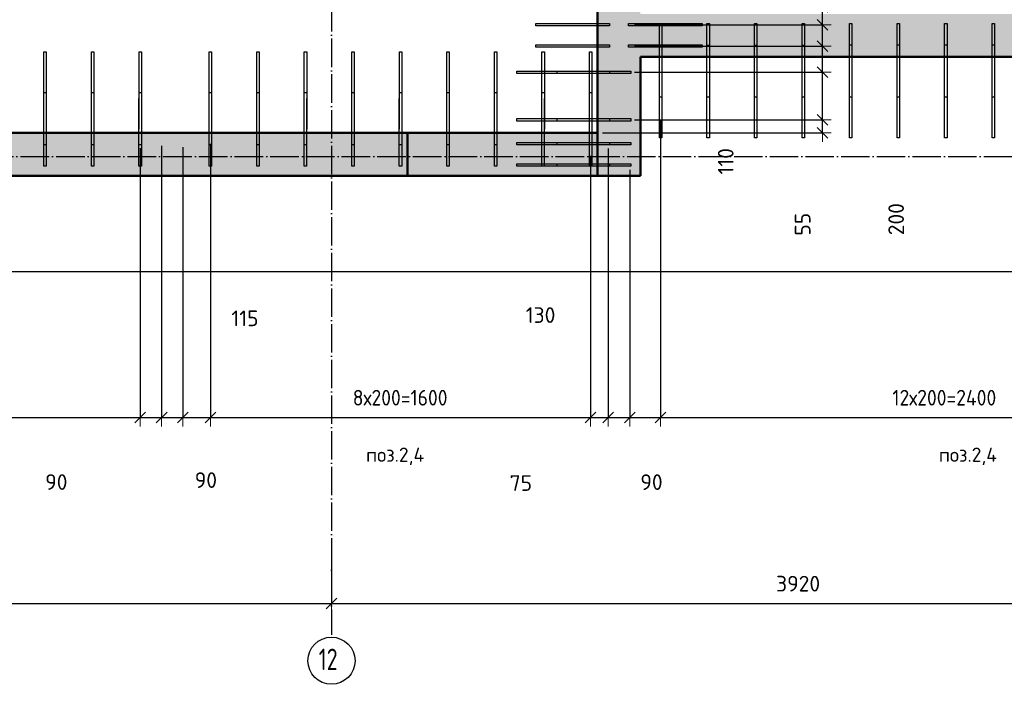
# Model space of a CAD drawing. Header units: millimetres. Extents: x 10987 to 63485, y -5166 to 39219.
# Tile 27 of 43: x 34508 to 38651, y 6180 to 8976. Entities that reach past the tile are written whole.
import ezdxf

# ---------------------------------------------------------------- set-up
doc = ezdxf.new("R2010")
doc.units = ezdxf.units.MM
doc.header["$PDMODE"] = 65
for name, pattern in [('______11', [150, 120, -15, 0, -15]), ('______5', [330, 240, -30, 30, -30]), ('________', [0])]:
    doc.linetypes.add(name, pattern=pattern)
for name, color, linetype, lineweight in [('Standard', 7, 'Continuous', 25), ('Арм.стержн. вертикальными 1', 22, 'Continuous', 35), ('Размерная линия_ общее', 7, 'Continuous', 13)]:
    doc.layers.add(name, color=color, linetype=linetype, lineweight=lineweight)
doc.layers.add('Осевая линия_ общее', color=7, linetype='______5', lineweight=13, true_color=0xa0a0a0)
doc.styles.add('ISOCPEUR', font='ISOCPEUR')
doc.dimstyles.new('DIMSTYLE_12', dxfattribs={"dimtxt": 66, "dimasz": 75, "dimexe": 0, "dimexo": 0, "dimgap": 33, "dimtad": 0, "dimdec": 0, "dimrnd": 5, "dimzin": 12, "dimdsep": 46, "dimtxsty": 'ISOCPEUR', "dimblk1": 'ALL_ML_STRICH', "dimblk2": 'ALL_ML_STRICH', "dimsah": 1, "dimcen": 0, "dimclrd": 7, "dimclre": 256, "dimclrt": 7, "dimadec": 0, "dimazin": 0, "dimtfac": 1, "dimtdec": 0, "dimtix": 1, "dimtmove": 2, "dimatfit": 3, "dimfxl": 0, "dimtzin": 0, "dimlwd": 0, "dimlwe": -3, "dimarcsym": 0})
doc.dimstyles.new('DIMSTYLE_3', dxfattribs={"dimtxt": 66, "dimasz": 75, "dimexe": 0, "dimexo": 0, "dimgap": 33, "dimtad": 2, "dimdec": 0, "dimrnd": 5, "dimzin": 12, "dimdsep": 46, "dimtxsty": 'ISOCPEUR', "dimblk1": 'ALL_ML_STRICH', "dimblk2": 'ALL_ML_STRICH', "dimsah": 1, "dimcen": 0, "dimclrd": 7, "dimclre": 256, "dimclrt": 7, "dimadec": 0, "dimazin": 0, "dimtfac": 1, "dimtdec": 0, "dimtix": 1, "dimtmove": 2, "dimatfit": 3, "dimfxl": 0, "dimtvp": 1.2, "dimtzin": 0, "dimlwd": 0, "dimlwe": -3, "dimarcsym": 0})
doc.dimstyles.new('DIMSTYLE_6', dxfattribs={"dimtxt": 66, "dimasz": 75, "dimexe": 0, "dimexo": 0, "dimgap": 33, "dimtad": 2, "dimdec": 0, "dimrnd": 5, "dimzin": 12, "dimdsep": 46, "dimtxsty": 'ISOCPEUR', "dimblk1": 'ALL_ML_STRICH', "dimblk2": 'ALL_ML_STRICH', "dimsah": 1, "dimcen": 0, "dimclrd": 7, "dimclre": 256, "dimclrt": 7, "dimadec": 0, "dimazin": 0, "dimtfac": 1, "dimtdec": 0, "dimtix": 1, "dimtmove": 2, "dimatfit": 3, "dimfxl": 0, "dimtzin": 0, "dimlwd": 0, "dimlwe": -3, "dimarcsym": 0})
doc.dimstyles.new('DIMSTYLE_7', dxfattribs={"dimtxt": 66, "dimasz": 75, "dimexe": 0, "dimexo": 0, "dimgap": 33, "dimtad": 0, "dimdec": 0, "dimrnd": 5, "dimzin": 12, "dimdsep": 46, "dimtxsty": 'ISOCPEUR', "dimblk1": 'ALL_ML_STRICH', "dimblk2": 'ALL_ML_STRICH', "dimsah": 1, "dimcen": 0, "dimclrd": 7, "dimclre": 256, "dimclrt": 7, "dimadec": 0, "dimazin": 0, "dimtfac": 1, "dimtdec": 0, "dimtix": 1, "dimtmove": 2, "dimatfit": 3, "dimfxl": 0, "dimtvp": 1.2, "dimtzin": 0, "dimlwd": 0, "dimlwe": -3, "dimarcsym": 0})

# ---------------------------------------------------------------- blocks, each defined once
blk = doc.blocks.new('ALL_ML_STRICH')
at = {"color": 0, "linetype": 'ByBlock', "lineweight": -2}
for p, q in [((-1, 0), (0.5, 0)), ((-0.3, -0.3), (0.3, 0.3)), ((0, -0.5), (0, 0.5))]:
    blk.add_line(p, q, dxfattribs=at)
blk = doc.blocks.new('*D180')
at = {"layer": 'DEFPOINTS', "color": 7, "linetype": 'Continuous', "lineweight": 13, "transparency": 33554687}
for p in [(35820, 6703.5), (31900, 6520.4), (31900, 6328.5)]:
    blk.add_point(p, dxfattribs=at)
at = {"layer": 'Размерная линия_ общее', "color": 253, "linetype": 'Continuous', "lineweight": -2, "true_color": 0xa0a0a0, "transparency": 33554687}
for p, q in [((35820, 6683.5), (35820, 6520.4)), ((31900, 6348.5), (31900, 6520.4))]:
    blk.add_line(p, q, dxfattribs=at)
at = {"layer": 'Размерная линия_ общее', "color": 7, "linetype": 'Continuous', "lineweight": -2, "transparency": 33554687}
blk.add_line((31900, 6520.4), (35820, 6520.4), dxfattribs=at)
at = {"layer": 'Размерная линия_ общее', "color": 7, "linetype": 'Continuous', "lineweight": 13, "transparency": 33554687, "xscale": 75, "yscale": 75, "zscale": 75, "rotation": 180}
blk.add_blockref('ALL_ML_STRICH', (31900, 6520.4), dxfattribs=at)
at = {"layer": 'Размерная линия_ общее', "color": 7, "linetype": 'Continuous', "lineweight": 13, "transparency": 33554687, "xscale": 75, "yscale": 75, "zscale": 75}
blk.add_blockref('ALL_ML_STRICH', (35820, 6520.4), dxfattribs=at)
at = {"layer": 'Размерная линия_ общее', "color": 7, "linetype": 'Continuous', "lineweight": 13, "transparency": 33554687, "insert": (33863.3, 6603.4), "char_height": 66, "width": 264, "attachment_point": 5, "style": 'ISOCPEUR'}
blk.add_mtext('\\A1;{3920}', dxfattribs=at)
blk = doc.blocks.new('*D181')
at = {"layer": 'DEFPOINTS', "color": 7, "linetype": 'Continuous', "lineweight": 13, "transparency": 33554687}
for p in [(39740, 6778.4), (35820, 6703.5), (35820, 6520.4)]:
    blk.add_point(p, dxfattribs=at)
at = {"layer": 'Размерная линия_ общее', "color": 253, "linetype": 'Continuous', "lineweight": -2, "true_color": 0xa0a0a0, "transparency": 33554687}
for p, q in [((39740, 6758.4), (39740, 6520.4)), ((35820, 6683.5), (35820, 6520.4))]:
    blk.add_line(p, q, dxfattribs=at)
at = {"layer": 'Размерная линия_ общее', "color": 7, "linetype": 'Continuous', "lineweight": -2, "transparency": 33554687}
blk.add_line((35820, 6520.4), (39740, 6520.4), dxfattribs=at)
at = {"layer": 'Размерная линия_ общее', "color": 7, "linetype": 'Continuous', "lineweight": 13, "transparency": 33554687, "xscale": 75, "yscale": 75, "zscale": 75, "rotation": 180}
blk.add_blockref('ALL_ML_STRICH', (35820, 6520.4), dxfattribs=at)
at = {"layer": 'Размерная линия_ общее', "color": 7, "linetype": 'Continuous', "lineweight": 13, "transparency": 33554687, "xscale": 75, "yscale": 75, "zscale": 75}
blk.add_blockref('ALL_ML_STRICH', (39740, 6520.4), dxfattribs=at)
at = {"layer": 'Размерная линия_ общее', "color": 7, "linetype": 'Continuous', "lineweight": 13, "transparency": 33554687, "insert": (37783.3, 6603.4), "char_height": 66, "width": 264, "attachment_point": 5, "style": 'ISOCPEUR'}
blk.add_mtext('\\A1;{3920}', dxfattribs=at)
blk = doc.blocks.new('*D198')
at = {"layer": 'DEFPOINTS', "color": 7, "linetype": 'Continuous', "lineweight": 13, "transparency": 33554687}
for p in [(37075, 8555), (36940, 8500), (37885.5, 8500)]:
    blk.add_point(p, dxfattribs=at)
at = {"layer": 'Размерная линия_ общее', "color": 253, "linetype": 'Continuous', "lineweight": -2, "true_color": 0xa0a0a0, "transparency": 33554687}
for p, q in [((37095, 8555), (37885.5, 8555)), ((36960, 8500), (37885.5, 8500))]:
    blk.add_line(p, q, dxfattribs=at)
at = {"layer": 'Размерная линия_ общее', "color": 7, "linetype": 'Continuous', "lineweight": -2, "transparency": 33554687}
blk.add_line((37885.5, 8500), (37885.5, 8555), dxfattribs=at)
at = {"layer": 'Размерная линия_ общее', "color": 7, "linetype": 'Continuous', "lineweight": 13, "transparency": 33554687, "xscale": 75, "yscale": 75, "zscale": 75}
for p, rotation in [((37885.5, 8555), 90), ((37885.5, 8500), 270)]:
    blk.add_blockref('ALL_ML_STRICH', p, dxfattribs=dict(at, rotation=rotation))
at = {"layer": 'Размерная линия_ общее', "color": 7, "linetype": 'Continuous', "lineweight": 13, "transparency": 33554687, "insert": (37802.6, 8115.7), "char_height": 66, "width": 132, "attachment_point": 5, "rotation": 90, "style": 'ISOCPEUR'}
blk.add_mtext('\\A1;{55}', dxfattribs=at)
blk = doc.blocks.new('*D199')
at = {"layer": 'DEFPOINTS', "color": 7, "linetype": 'Continuous', "lineweight": 13, "transparency": 33554687}
for p in [(37075, 8755), (37075, 8555), (37885.5, 8555)]:
    blk.add_point(p, dxfattribs=at)
at = {"layer": 'Размерная линия_ общее', "color": 253, "linetype": 'Continuous', "lineweight": -2, "true_color": 0xa0a0a0, "transparency": 33554687}
for p, q in [((37095, 8755), (37885.5, 8755)), ((37095, 8555), (37885.5, 8555))]:
    blk.add_line(p, q, dxfattribs=at)
at = {"layer": 'Размерная линия_ общее', "color": 7, "linetype": 'Continuous', "lineweight": -2, "transparency": 33554687}
blk.add_line((37885.5, 8555), (37885.5, 8755), dxfattribs=at)
at = {"layer": 'Размерная линия_ общее', "color": 7, "linetype": 'Continuous', "lineweight": 13, "transparency": 33554687, "xscale": 75, "yscale": 75, "zscale": 75}
for p, rotation in [((37885.5, 8755), 90), ((37885.5, 8555), 270)]:
    blk.add_blockref('ALL_ML_STRICH', p, dxfattribs=dict(at, rotation=rotation))
at = {"layer": 'Размерная линия_ общее', "color": 7, "linetype": 'Continuous', "lineweight": 13, "transparency": 33554687, "insert": (38196, 8137), "char_height": 66, "width": 198, "attachment_point": 5, "rotation": 90, "style": 'ISOCPEUR'}
blk.add_mtext('\\A1;{200}', dxfattribs=at)
blk = doc.blocks.new('*D200')
at = {"layer": 'DEFPOINTS', "color": 7, "linetype": 'Continuous', "lineweight": 13, "transparency": 33554687}
for p in [(37075.5, 8865.5), (37075, 8755), (37885.5, 8755)]:
    blk.add_point(p, dxfattribs=at)
at = {"layer": 'Размерная линия_ общее', "color": 253, "linetype": 'Continuous', "lineweight": -2, "true_color": 0xa0a0a0, "transparency": 33554687}
for p, q in [((37095.5, 8865.5), (37885.5, 8865.5)), ((37095, 8755), (37885.5, 8755))]:
    blk.add_line(p, q, dxfattribs=at)
at = {"layer": 'Размерная линия_ общее', "color": 7, "linetype": 'Continuous', "lineweight": -2, "transparency": 33554687}
blk.add_line((37885.5, 8755), (37885.5, 8865.5), dxfattribs=at)
at = {"layer": 'Размерная линия_ общее', "color": 7, "linetype": 'Continuous', "lineweight": 13, "transparency": 33554687, "xscale": 75, "yscale": 75, "zscale": 75}
for p, rotation in [((37885.5, 8865.5), 90), ((37885.5, 8755), 270)]:
    blk.add_blockref('ALL_ML_STRICH', p, dxfattribs=dict(at, rotation=rotation))
at = {"layer": 'Размерная линия_ общее', "color": 7, "linetype": 'Continuous', "lineweight": 13, "transparency": 33554687, "insert": (37478.8, 8380.6), "char_height": 66, "width": 198, "attachment_point": 5, "rotation": 90, "style": 'ISOCPEUR'}
blk.add_mtext('\\A1;{110}', dxfattribs=at)
blk = doc.blocks.new('*D201')
at = {"layer": 'DEFPOINTS', "color": 7, "linetype": 'Continuous', "lineweight": 13, "transparency": 33554687}
for p in [(37075.5, 8955), (37075.5, 8865.5), (37885.5, 8865.5)]:
    blk.add_point(p, dxfattribs=at)
at = {"layer": 'Размерная линия_ общее', "color": 253, "linetype": 'Continuous', "lineweight": -2, "true_color": 0xa0a0a0, "transparency": 33554687}
for p, q in [((37095.5, 8955), (37885.5, 8955)), ((37095.5, 8865.5), (37885.5, 8865.5))]:
    blk.add_line(p, q, dxfattribs=at)
at = {"layer": 'Размерная линия_ общее', "color": 7, "linetype": 'Continuous', "lineweight": -2, "transparency": 33554687}
blk.add_line((37885.5, 8865.5), (37885.5, 8955), dxfattribs=at)
at = {"layer": 'Размерная линия_ общее', "color": 7, "linetype": 'Continuous', "lineweight": 13, "transparency": 33554687, "xscale": 75, "yscale": 75, "zscale": 75}
for p, rotation in [((37885.5, 8955), 90), ((37885.5, 8865.5), 270)]:
    blk.add_blockref('ALL_ML_STRICH', p, dxfattribs=dict(at, rotation=rotation))
at = {"layer": 'Размерная линия_ общее', "color": 7, "linetype": 'Continuous', "lineweight": 13, "transparency": 33554687, "insert": (38395.2, 9144.7), "char_height": 66, "width": 132, "attachment_point": 5, "rotation": 90, "style": 'ISOCPEUR'}
blk.add_mtext('\\A1;{90}', dxfattribs=at)
blk = doc.blocks.new('*D202')
at = {"layer": 'DEFPOINTS', "color": 7, "linetype": 'Continuous', "lineweight": 13, "transparency": 33554687}
for p in [(37075, 9030), (37075.5, 8955), (37885.5, 8955)]:
    blk.add_point(p, dxfattribs=at)
at = {"layer": 'Размерная линия_ общее', "color": 253, "linetype": 'Continuous', "lineweight": -2, "true_color": 0xa0a0a0, "transparency": 33554687}
for p, q in [((37095, 9030), (37885.5, 9030)), ((37095.5, 8955), (37885.5, 8955))]:
    blk.add_line(p, q, dxfattribs=at)
at = {"layer": 'Размерная линия_ общее', "color": 7, "linetype": 'Continuous', "lineweight": -2, "transparency": 33554687}
blk.add_line((37885.5, 8955), (37885.5, 9030), dxfattribs=at)
at = {"layer": 'Размерная линия_ общее', "color": 7, "linetype": 'Continuous', "lineweight": 13, "transparency": 33554687, "xscale": 75, "yscale": 75, "zscale": 75}
for p, rotation in [((37885.5, 9030), 90), ((37885.5, 8955), 270)]:
    blk.add_blockref('ALL_ML_STRICH', p, dxfattribs=dict(at, rotation=rotation))
at = {"layer": 'Размерная линия_ общее', "color": 7, "linetype": 'Continuous', "lineweight": 13, "transparency": 33554687, "insert": (37484.8, 9186.9), "char_height": 66, "width": 132, "attachment_point": 5, "rotation": 90, "style": 'ISOCPEUR'}
blk.add_mtext('\\A1;{75}', dxfattribs=at)
blk = doc.blocks.new('*D214')
at = {"layer": 'DEFPOINTS', "color": 7, "linetype": 'Continuous', "lineweight": 13, "transparency": 33554687}
for p in [(35015, 8455.4), (32015, 8416.6), (32015, 7302.8)]:
    blk.add_point(p, dxfattribs=at)
at = {"layer": 'Размерная линия_ общее', "color": 253, "linetype": 'Continuous', "lineweight": -2, "true_color": 0xa0a0a0, "transparency": 33554687}
for p, q in [((35015, 8435.4), (35015, 7302.8)), ((32015, 8396.6), (32015, 7302.8))]:
    blk.add_line(p, q, dxfattribs=at)
at = {"layer": 'Размерная линия_ общее', "color": 7, "linetype": 'Continuous', "lineweight": -2, "transparency": 33554687}
blk.add_line((32015, 7302.8), (35015, 7302.8), dxfattribs=at)
at = {"layer": 'Размерная линия_ общее', "color": 7, "linetype": 'Continuous', "lineweight": 13, "transparency": 33554687, "xscale": 75, "yscale": 75, "zscale": 75, "rotation": 180}
blk.add_blockref('ALL_ML_STRICH', (32015, 7302.8), dxfattribs=at)
at = {"layer": 'Размерная линия_ общее', "color": 7, "linetype": 'Continuous', "lineweight": 13, "transparency": 33554687, "xscale": 75, "yscale": 75, "zscale": 75}
blk.add_blockref('ALL_ML_STRICH', (35015, 7302.8), dxfattribs=at)
at = {"layer": 'Размерная линия_ общее', "color": 7, "linetype": 'Continuous', "lineweight": 13, "transparency": 33554687, "insert": (33293, 7418.8), "char_height": 66, "width": 3.3, "attachment_point": 1, "line_spacing_factor": 0.60241, "style": 'ISOCPEUR'}
blk.add_mtext('\\W0.91;15х200=3000', dxfattribs=at)
blk = doc.blocks.new('*D215')
at = {"layer": 'DEFPOINTS', "color": 7, "linetype": 'Continuous', "lineweight": 13, "transparency": 33554687}
for p in [(35015, 8455.4), (35105.5, 8465), (35015, 7302.8)]:
    blk.add_point(p, dxfattribs=at)
at = {"layer": 'Размерная линия_ общее', "color": 253, "linetype": 'Continuous', "lineweight": -2, "true_color": 0xa0a0a0, "transparency": 33554687}
for p, q in [((35015, 8435.4), (35015, 7302.8)), ((35105.5, 8445), (35105.5, 7302.8))]:
    blk.add_line(p, q, dxfattribs=at)
at = {"layer": 'Размерная линия_ общее', "color": 7, "linetype": 'Continuous', "lineweight": -2, "transparency": 33554687}
blk.add_line((35015, 7302.8), (35105.5, 7302.8), dxfattribs=at)
at = {"layer": 'Размерная линия_ общее', "color": 7, "linetype": 'Continuous', "lineweight": 13, "transparency": 33554687, "xscale": 75, "yscale": 75, "zscale": 75, "rotation": 180}
blk.add_blockref('ALL_ML_STRICH', (35015, 7302.8), dxfattribs=at)
at = {"layer": 'Размерная линия_ общее', "color": 7, "linetype": 'Continuous', "lineweight": 13, "transparency": 33554687, "xscale": 75, "yscale": 75, "zscale": 75}
blk.add_blockref('ALL_ML_STRICH', (35105.5, 7302.8), dxfattribs=at)
at = {"layer": 'Размерная линия_ общее', "color": 7, "linetype": 'Continuous', "lineweight": 13, "transparency": 33554687, "insert": (34662.2, 7031), "char_height": 66, "width": 132, "attachment_point": 5, "style": 'ISOCPEUR'}
blk.add_mtext('\\A1;{90}', dxfattribs=at)
blk = doc.blocks.new('*D216')
at = {"layer": 'DEFPOINTS', "color": 7, "linetype": 'Continuous', "lineweight": 13, "transparency": 33554687}
for p in [(35105.5, 8465), (35195, 8460), (35105.5, 7302.8)]:
    blk.add_point(p, dxfattribs=at)
at = {"layer": 'Размерная линия_ общее', "color": 253, "linetype": 'Continuous', "lineweight": -2, "true_color": 0xa0a0a0, "transparency": 33554687}
for p, q in [((35105.5, 8445), (35105.5, 7302.8)), ((35195, 8440), (35195, 7302.8))]:
    blk.add_line(p, q, dxfattribs=at)
at = {"layer": 'Размерная линия_ общее', "color": 7, "linetype": 'Continuous', "lineweight": -2, "transparency": 33554687}
blk.add_line((35105.5, 7302.8), (35195, 7302.8), dxfattribs=at)
at = {"layer": 'Размерная линия_ общее', "color": 7, "linetype": 'Continuous', "lineweight": 13, "transparency": 33554687, "xscale": 75, "yscale": 75, "zscale": 75, "rotation": 180}
blk.add_blockref('ALL_ML_STRICH', (35105.5, 7302.8), dxfattribs=at)
at = {"layer": 'Размерная линия_ общее', "color": 7, "linetype": 'Continuous', "lineweight": 13, "transparency": 33554687, "xscale": 75, "yscale": 75, "zscale": 75}
blk.add_blockref('ALL_ML_STRICH', (35195, 7302.8), dxfattribs=at)
at = {"layer": 'Размерная линия_ общее', "color": 7, "linetype": 'Continuous', "lineweight": 13, "transparency": 33554687, "insert": (35291.5, 7039.1), "char_height": 66, "width": 132, "attachment_point": 5, "style": 'ISOCPEUR'}
blk.add_mtext('\\A1;{90}', dxfattribs=at)
blk = doc.blocks.new('*D217')
at = {"layer": 'DEFPOINTS', "color": 7, "linetype": 'Continuous', "lineweight": 13, "transparency": 33554687}
for p in [(35195, 8460), (35310.6, 8474), (35195, 7302.8)]:
    blk.add_point(p, dxfattribs=at)
at = {"layer": 'Размерная линия_ общее', "color": 253, "linetype": 'Continuous', "lineweight": -2, "true_color": 0xa0a0a0, "transparency": 33554687}
for p, q in [((35310.6, 8454), (35310.6, 7302.8)), ((35195, 8440), (35195, 7302.8))]:
    blk.add_line(p, q, dxfattribs=at)
at = {"layer": 'Размерная линия_ общее', "color": 7, "linetype": 'Continuous', "lineweight": -2, "transparency": 33554687}
blk.add_line((35195, 7302.8), (35310.6, 7302.8), dxfattribs=at)
at = {"layer": 'Размерная линия_ общее', "color": 7, "linetype": 'Continuous', "lineweight": 13, "transparency": 33554687, "xscale": 75, "yscale": 75, "zscale": 75, "rotation": 180}
blk.add_blockref('ALL_ML_STRICH', (35195, 7302.8), dxfattribs=at)
at = {"layer": 'Размерная линия_ общее', "color": 7, "linetype": 'Continuous', "lineweight": 13, "transparency": 33554687, "xscale": 75, "yscale": 75, "zscale": 75}
blk.add_blockref('ALL_ML_STRICH', (35310.6, 7302.8), dxfattribs=at)
at = {"layer": 'Размерная линия_ общее', "color": 7, "linetype": 'Continuous', "lineweight": 13, "transparency": 33554687, "insert": (35455.9, 7719.8), "char_height": 66, "width": 198, "attachment_point": 5, "style": 'ISOCPEUR'}
blk.add_mtext('\\A1;{115}', dxfattribs=at)
blk = doc.blocks.new('*D218')
at = {"layer": 'DEFPOINTS', "color": 7, "linetype": 'Continuous', "lineweight": 13, "transparency": 33554687}
for p in [(35310.6, 8474), (36910.5, 8423.9), (35310.6, 7302.8)]:
    blk.add_point(p, dxfattribs=at)
at = {"layer": 'Размерная линия_ общее', "color": 253, "linetype": 'Continuous', "lineweight": -2, "true_color": 0xa0a0a0, "transparency": 33554687}
for p, q in [((35310.6, 8454), (35310.6, 7302.8)), ((36910.5, 8403.9), (36910.5, 7302.8))]:
    blk.add_line(p, q, dxfattribs=at)
at = {"layer": 'Размерная линия_ общее', "color": 7, "linetype": 'Continuous', "lineweight": -2, "transparency": 33554687}
blk.add_line((35310.6, 7302.8), (36910.5, 7302.8), dxfattribs=at)
at = {"layer": 'Размерная линия_ общее', "color": 7, "linetype": 'Continuous', "lineweight": 13, "transparency": 33554687, "xscale": 75, "yscale": 75, "zscale": 75, "rotation": 180}
blk.add_blockref('ALL_ML_STRICH', (35310.6, 7302.8), dxfattribs=at)
at = {"layer": 'Размерная линия_ общее', "color": 7, "linetype": 'Continuous', "lineweight": 13, "transparency": 33554687, "xscale": 75, "yscale": 75, "zscale": 75}
blk.add_blockref('ALL_ML_STRICH', (36910.5, 7302.8), dxfattribs=at)
at = {"layer": 'Размерная линия_ общее', "color": 7, "linetype": 'Continuous', "lineweight": 13, "transparency": 33554687, "insert": (35909.5, 7418.8), "char_height": 66, "width": 3.3, "attachment_point": 1, "line_spacing_factor": 0.60241, "style": 'ISOCPEUR'}
blk.add_mtext('\\W0.91;8х200=1600', dxfattribs=at)
blk = doc.blocks.new('*D219')
at = {"layer": 'DEFPOINTS', "color": 7, "linetype": 'Continuous', "lineweight": 13, "transparency": 33554687}
for p in [(36984.6, 8454.5), (36910.5, 8423.9), (36910.5, 7302.8)]:
    blk.add_point(p, dxfattribs=at)
at = {"layer": 'Размерная линия_ общее', "color": 253, "linetype": 'Continuous', "lineweight": -2, "true_color": 0xa0a0a0, "transparency": 33554687}
for p, q in [((36984.6, 8434.5), (36984.6, 7302.8)), ((36910.5, 8403.9), (36910.5, 7302.8))]:
    blk.add_line(p, q, dxfattribs=at)
at = {"layer": 'Размерная линия_ общее', "color": 7, "linetype": 'Continuous', "lineweight": -2, "transparency": 33554687}
blk.add_line((36910.5, 7302.8), (36984.6, 7302.8), dxfattribs=at)
at = {"layer": 'Размерная линия_ общее', "color": 7, "linetype": 'Continuous', "lineweight": 13, "transparency": 33554687, "xscale": 75, "yscale": 75, "zscale": 75, "rotation": 180}
blk.add_blockref('ALL_ML_STRICH', (36910.5, 7302.8), dxfattribs=at)
at = {"layer": 'Размерная линия_ общее', "color": 7, "linetype": 'Continuous', "lineweight": 13, "transparency": 33554687, "xscale": 75, "yscale": 75, "zscale": 75}
blk.add_blockref('ALL_ML_STRICH', (36984.6, 7302.8), dxfattribs=at)
at = {"layer": 'Размерная линия_ общее', "color": 7, "linetype": 'Continuous', "lineweight": 13, "transparency": 33554687, "insert": (36616.9, 7026.8), "char_height": 66, "width": 132, "attachment_point": 5, "style": 'ISOCPEUR'}
blk.add_mtext('\\A1;{75}', dxfattribs=at)
blk = doc.blocks.new('*D220')
at = {"layer": 'DEFPOINTS', "color": 7, "linetype": 'Continuous', "lineweight": 13, "transparency": 33554687}
for p in [(36984.6, 8454.5), (37075, 8365), (36984.6, 7302.8)]:
    blk.add_point(p, dxfattribs=at)
at = {"layer": 'Размерная линия_ общее', "color": 253, "linetype": 'Continuous', "lineweight": -2, "true_color": 0xa0a0a0, "transparency": 33554687}
for p, q in [((36984.6, 8434.5), (36984.6, 7302.8)), ((37075, 8345), (37075, 7302.8))]:
    blk.add_line(p, q, dxfattribs=at)
at = {"layer": 'Размерная линия_ общее', "color": 7, "linetype": 'Continuous', "lineweight": -2, "transparency": 33554687}
blk.add_line((36984.6, 7302.8), (37075, 7302.8), dxfattribs=at)
at = {"layer": 'Размерная линия_ общее', "color": 7, "linetype": 'Continuous', "lineweight": 13, "transparency": 33554687, "xscale": 75, "yscale": 75, "zscale": 75, "rotation": 180}
blk.add_blockref('ALL_ML_STRICH', (36984.6, 7302.8), dxfattribs=at)
at = {"layer": 'Размерная линия_ общее', "color": 7, "linetype": 'Continuous', "lineweight": 13, "transparency": 33554687, "xscale": 75, "yscale": 75, "zscale": 75}
blk.add_blockref('ALL_ML_STRICH', (37075, 7302.8), dxfattribs=at)
at = {"layer": 'Размерная линия_ общее', "color": 7, "linetype": 'Continuous', "lineweight": 13, "transparency": 33554687, "insert": (37166.5, 7030.6), "char_height": 66, "width": 132, "attachment_point": 5, "style": 'ISOCPEUR'}
blk.add_mtext('\\A1;{90}', dxfattribs=at)
blk = doc.blocks.new('*D221')
at = {"layer": 'DEFPOINTS', "color": 7, "linetype": 'Continuous', "lineweight": 13, "transparency": 33554687}
for p in [(37205, 8572.2), (37075, 8365), (37075, 7302.8)]:
    blk.add_point(p, dxfattribs=at)
at = {"layer": 'Размерная линия_ общее', "color": 253, "linetype": 'Continuous', "lineweight": -2, "true_color": 0xa0a0a0, "transparency": 33554687}
for p, q in [((37205, 8552.2), (37205, 7302.8)), ((37075, 8345), (37075, 7302.8))]:
    blk.add_line(p, q, dxfattribs=at)
at = {"layer": 'Размерная линия_ общее', "color": 7, "linetype": 'Continuous', "lineweight": -2, "transparency": 33554687}
blk.add_line((37075, 7302.8), (37205, 7302.8), dxfattribs=at)
at = {"layer": 'Размерная линия_ общее', "color": 7, "linetype": 'Continuous', "lineweight": 13, "transparency": 33554687, "xscale": 75, "yscale": 75, "zscale": 75, "rotation": 180}
blk.add_blockref('ALL_ML_STRICH', (37075, 7302.8), dxfattribs=at)
at = {"layer": 'Размерная линия_ общее', "color": 7, "linetype": 'Continuous', "lineweight": 13, "transparency": 33554687, "xscale": 75, "yscale": 75, "zscale": 75}
blk.add_blockref('ALL_ML_STRICH', (37205, 7302.8), dxfattribs=at)
at = {"layer": 'Размерная линия_ общее', "color": 7, "linetype": 'Continuous', "lineweight": 13, "transparency": 33554687, "insert": (36699.8, 7733.5), "char_height": 66, "width": 198, "attachment_point": 5, "style": 'ISOCPEUR'}
blk.add_mtext('\\A1;{130}', dxfattribs=at)
blk = doc.blocks.new('*D222')
at = {"layer": 'DEFPOINTS', "color": 7, "linetype": 'Continuous', "lineweight": 13, "transparency": 33554687}
for p in [(39605, 8602.4), (37205, 8572.2), (37205, 7302.8)]:
    blk.add_point(p, dxfattribs=at)
at = {"layer": 'Размерная линия_ общее', "color": 253, "linetype": 'Continuous', "lineweight": -2, "true_color": 0xa0a0a0, "transparency": 33554687}
for p, q in [((39605, 8582.4), (39605, 7302.8)), ((37205, 8552.2), (37205, 7302.8))]:
    blk.add_line(p, q, dxfattribs=at)
at = {"layer": 'Размерная линия_ общее', "color": 7, "linetype": 'Continuous', "lineweight": -2, "transparency": 33554687}
blk.add_line((37205, 7302.8), (39605, 7302.8), dxfattribs=at)
at = {"layer": 'Размерная линия_ общее', "color": 7, "linetype": 'Continuous', "lineweight": 13, "transparency": 33554687, "xscale": 75, "yscale": 75, "zscale": 75, "rotation": 180}
blk.add_blockref('ALL_ML_STRICH', (37205, 7302.8), dxfattribs=at)
at = {"layer": 'Размерная линия_ общее', "color": 7, "linetype": 'Continuous', "lineweight": 13, "transparency": 33554687, "xscale": 75, "yscale": 75, "zscale": 75}
blk.add_blockref('ALL_ML_STRICH', (39605, 7302.8), dxfattribs=at)
at = {"layer": 'Размерная линия_ общее', "color": 7, "linetype": 'Continuous', "lineweight": 13, "transparency": 33554687, "insert": (38180, 7418.8), "char_height": 66, "width": 3.3, "attachment_point": 1, "line_spacing_factor": 0.60241, "style": 'ISOCPEUR'}
blk.add_mtext('\\W0.91;12х200=2400', dxfattribs=at)

msp = doc.modelspace()

# ---------------------------------------------------------------- hatches: boundary and pattern name
at = {"linetype": 'Continuous', "lineweight": 13, "transparency": 33554687}
msp.add_hatch(color=7, dxfattribs=at).paths.add_polyline_path([(39650, 8820), (39650, 9000), (37120, 9000), (37120, 8820)])
at = {"layer": 'Standard', "linetype": 'Continuous', "lineweight": 13, "transparency": 33554687}
for points in [[(36940, 8500), (37120, 8500), (37120, 14100), (36940, 14100)], [(31990, 8500), (31990, 8320), (37120, 8320), (37120, 8500)]]:
    msp.add_hatch(color=7, dxfattribs=at).paths.add_polyline_path(points)

# ---------------------------------------------------------------- linework, layer by layer
at = {"color": 7, "linetype": 'Continuous', "lineweight": 50, "transparency": 33554687}
msp.add_line((39650, 8820), (37120, 8820), dxfattribs=at)
at = {"layer": 'Standard', "color": 7, "linetype": 'Continuous', "lineweight": 50, "transparency": 33554687}
for p, q in [((36940, 8500), (36940, 14100)), ((37120, 8820), (37120, 8500)), ((31990, 8500), (36940, 8500)), ((37120, 8500), (37120, 8320)), ((37120, 8320), (31990, 8320))]:
    msp.add_line(p, q, dxfattribs=at)
at = {"layer": 'Standard', "color": 7, "linetype": '________', "lineweight": 50, "transparency": 33554687}
for p, q in [((36140, 8500), (36140, 8320)), ((36940, 8320), (36940, 8500))]:
    msp.add_line(p, q, dxfattribs=at)
at = {"layer": 'Standard', "color": 7, "linetype": 'Continuous', "lineweight": 25, "transparency": 33554687}
msp.add_lwpolyline([(31404.7, 7916.3), (60970, 7916.3), (60970, 14470.8), (31404.7, 14470.8), (31404.7, 7916.3)], dxfattribs=at)
at = {"layer": 'Арм.стержн. вертикальными 1', "color": 4, "linetype": 'Continuous', "lineweight": 25, "transparency": 33554687}
for points in [[(36990, 8950), (36680, 8950), (36680, 8960), (36990, 8960), (36990, 8950)], [(37070, 8960), (37380, 8960), (37380, 8950), (37070, 8950), (37070, 8960)], [(37210, 8960), (37210, 8650), (37200, 8650), (37200, 8960), (37210, 8960)], [(37410, 8960), (37410, 8650), (37400, 8650), (37400, 8960), (37410, 8960)], [(37610, 8960), (37610, 8650), (37600, 8650), (37600, 8960), (37610, 8960)], [(37810, 8960), (37810, 8650), (37800, 8650), (37800, 8960), (37810, 8960)], [(38010, 8960), (38010, 8650), (38000, 8650), (38000, 8960), (38010, 8960)], [(38210, 8960), (38210, 8650), (38200, 8650), (38200, 8960), (38210, 8960)], [(38410, 8960), (38410, 8650), (38400, 8650), (38400, 8960), (38410, 8960)], [(38610, 8960), (38610, 8650), (38600, 8650), (38600, 8960), (38610, 8960)], [(36990, 8860.5), (36680, 8860.5), (36680, 8870.5), (36990, 8870.5), (36990, 8860.5)], [(37070, 8870.5), (37380, 8870.5), (37380, 8860.5), (37070, 8860.5), (37070, 8870.5)], [(37210, 8869.6), (37210, 8479.6), (37200, 8479.6), (37200, 8869.6), (37210, 8869.6)], [(37410, 8869.7), (37410, 8479.7), (37400, 8479.7), (37400, 8869.7), (37410, 8869.7)], [(37610, 8869.7), (37610, 8479.7), (37600, 8479.7), (37600, 8869.7), (37610, 8869.7)], [(37810, 8869.7), (37810, 8479.7), (37800, 8479.7), (37800, 8869.7), (37810, 8869.7)], [(38010, 8869.8), (38010, 8479.8), (38000, 8479.8), (38000, 8869.8), (38010, 8869.8)], [(38210, 8869.8), (38210, 8479.8), (38200, 8479.8), (38200, 8869.8), (38210, 8869.8)], [(38410, 8869.9), (38410, 8479.9), (38400, 8479.9), (38400, 8869.9), (38410, 8869.9)], [(38610, 8869.9), (38610, 8479.9), (38600, 8479.9), (38600, 8869.9), (38610, 8869.9)], [(34610, 8450.4), (34610.2, 8840.4), (34620.2, 8840.4), (34620, 8450.4), (34610, 8450.4)], [(34810, 8450.4), (34810.2, 8840.4), (34820.2, 8840.4), (34820, 8450.4), (34810, 8450.4)], [(35010, 8450.4), (35010.2, 8840.4), (35020.2, 8840.4), (35020, 8450.4), (35010, 8450.4)], [(35305.4, 8450.4), (35305.7, 8840.4), (35315.7, 8840.4), (35315.4, 8450.4), (35305.4, 8450.4)], [(35505.4, 8450.4), (35505.7, 8840.4), (35515.7, 8840.4), (35515.4, 8450.4), (35505.4, 8450.4)], [(35705.4, 8450.4), (35705.7, 8840.4), (35715.7, 8840.4), (35715.4, 8450.4), (35705.4, 8450.4)], [(35905.4, 8450.4), (35905.7, 8840.4), (35915.7, 8840.4), (35915.4, 8450.4), (35905.4, 8450.4)], [(36105.4, 8450.4), (36105.7, 8840.4), (36115.7, 8840.4), (36115.4, 8450.4), (36105.4, 8450.4)], [(36305.4, 8450.4), (36305.7, 8840.4), (36315.7, 8840.4), (36315.4, 8450.4), (36305.4, 8450.4)], [(36505.4, 8450.4), (36505.7, 8840.4), (36515.7, 8840.4), (36515.4, 8450.4), (36505.4, 8450.4)], [(36705.4, 8450.4), (36705.7, 8840.4), (36715.7, 8840.4), (36715.4, 8450.4), (36705.4, 8450.4)], [(36905.4, 8450.4), (36905.7, 8840.4), (36915.7, 8840.4), (36915.4, 8450.4), (36905.4, 8450.4)], [(36989.6, 8750), (36599.6, 8750), (36599.6, 8760), (36989.6, 8760), (36989.6, 8750)], [(37080, 8750), (36770, 8750), (36770, 8760), (37080, 8760), (37080, 8750)], [(34610, 8360.1), (34610.2, 8670.1), (34620.2, 8670.1), (34620, 8360.1), (34610, 8360.1)], [(34810, 8360.1), (34810.2, 8670.1), (34820.2, 8670.1), (34820, 8360.1), (34810, 8360.1)], [(35010, 8360.1), (35010.2, 8670.1), (35020.2, 8670), (35020, 8360), (35010, 8360.1)], [(35305.5, 8360), (35305.7, 8670), (35315.7, 8670), (35315.5, 8360), (35305.5, 8360)], [(35505.5, 8360), (35505.7, 8670), (35515.7, 8670), (35515.5, 8360), (35505.5, 8360)], [(35705.5, 8360), (35705.7, 8670), (35715.7, 8670), (35715.5, 8360), (35705.5, 8360)], [(35905.5, 8360), (35905.7, 8670), (35915.7, 8670), (35915.5, 8360), (35905.5, 8360)], [(36105.5, 8360), (36105.7, 8670), (36115.7, 8670), (36115.5, 8360), (36105.5, 8360)], [(36305.5, 8360), (36305.7, 8670), (36315.7, 8670), (36315.5, 8360), (36305.5, 8360)], [(36505.5, 8360), (36505.7, 8670), (36515.7, 8670), (36515.5, 8360), (36505.5, 8360)], [(36705.5, 8360), (36705.7, 8670), (36715.7, 8670), (36715.5, 8360), (36705.5, 8360)], [(36905.5, 8360), (36905.7, 8670), (36915.7, 8670), (36915.5, 8360), (36905.5, 8360)], [(36989.6, 8550), (36599.6, 8550), (36599.6, 8560), (36989.6, 8560), (36989.6, 8550)], [(37080, 8550), (36770, 8550), (36770, 8560), (37080, 8560), (37080, 8550)], [(36989.6, 8449.5), (36599.6, 8449.5), (36599.6, 8459.5), (36989.6, 8459.5), (36989.6, 8449.5)], [(37080, 8449.5), (36770, 8449.5), (36770, 8459.5), (37080, 8459.5), (37080, 8449.5)], [(36989.6, 8360), (36599.6, 8360), (36599.6, 8370), (36989.6, 8370), (36989.6, 8360)], [(37080, 8360), (36770, 8360), (36770, 8370), (37080, 8370), (37080, 8360)]]:
    msp.add_lwpolyline(points, dxfattribs=at)
at = {"layer": 'Осевая линия_ общее', "color": 253, "linetype": '______11', "lineweight": -3, "true_color": 0xa0a0a0, "transparency": 33554687}
for p, q in [((35820, 14150), (35820, 6388.5)), ((31810, 8400), (63058.7, 8400))]:
    msp.add_line(p, q, dxfattribs=at)
at = {"layer": 'Осевая линия_ общее', "color": 7, "linetype": 'Continuous', "lineweight": -3, "transparency": 33554687}
msp.add_circle((35820.1, 6279.2), 99.1, dxfattribs=at)

# ---------------------------------------------------------------- texts
at = {"layer": 'Standard', "color": 7, "linetype": 'Continuous', "lineweight": 13, "transparency": 33554687, "char_height": 60, "width": 280.636, "attachment_point": 5, "style": 'ISOCPEUR'}
for insert in [(36087.9, 7139), (38497.9, 7139)]:
    msp.add_mtext('\\A1;{\\fISOCPEUR|i0|b0;\\H60.000000;\\W1.000000;\\C7;поз.2,4}\\P', dxfattribs=dict(at, insert=insert))
at = {"layer": 'Осевая линия_ общее', "color": 7, "linetype": 'Continuous', "lineweight": -3, "transparency": 33554687, "insert": (35766.1, 6240), "char_height": 90, "width": 141.684, "attachment_point": 7, "style": 'ISOCPEUR'}
msp.add_mtext('\\W0.75;12', dxfattribs=at)

# ---------------------------------------------------------------- dimensions: what is measured, and where the dimension line sits
at = {"layer": 'Размерная линия_ общее', "color": 7, "linetype": 'Continuous', "lineweight": 13, "transparency": 33554687}
for base, p1, p2, dimstyle, picture, middle in [((37885.5, 9030), (37095.5, 8955), (37095, 9030), 'DIMSTYLE_3', '*D202', (37484.8, 9186.9)), ((37885.4703, 8955), (37095.4966, 8865.4687), (37095.4966, 8955), 'DIMSTYLE_7', '*D201', (38395.1961, 9144.6613)), ((37885.4703, 8865.4687), (37095.0282, 8755.0003), (37095.4966, 8865.4687), 'DIMSTYLE_3', '*D200', (37478.7575, 8380.5585)), ((37885.5, 8755), (37095, 8555), (37095, 8755), 'DIMSTYLE_12', '*D199', (38196, 8137)), ((37885.5, 8555), (36960, 8500), (37095, 8555), 'DIMSTYLE_3', '*D198', (37802.6, 8115.7))]:
    dim = msp.add_linear_dim(base=base, p1=p1, p2=p2, angle=90, dimstyle=dimstyle, override={"dimpost": '<>', "dimclrd": 7, "dimclre": 253, "dimclrt": 7, "dimlwd": 0, "dimlwe": 65533}, dxfattribs=at)
    dim.commit()
    dim.dimension.update_dxf_attribs({"geometry": picture, "text_midpoint": middle, "dimtype": 160})
for base, p1, p2, text, picture, middle in [((39605, 7302.8), (37205, 8552.2), (39605, 8582.4), '\\W0.91;12х200=2400', '*D222', (38405, 7335.8)), ((35015, 7302.8), (32015, 8396.6), (35015, 8435.4), '\\W0.91;15х200=3000', '*D214', (33515, 7335.8)), ((36910.5, 7302.8), (35310.6, 8454), (36910.5, 8403.9), '\\W0.91;8х200=1600', '*D218', (36110.5, 7335.8))]:
    dim = msp.add_linear_dim(base=base, p1=p1, p2=p2, text=text, dimstyle='DIMSTYLE_6', override={"dimpost": '<>', "dimclrd": 7, "dimclre": 253, "dimclrt": 7, "dimlwd": 0, "dimlwe": 65533}, dxfattribs=at)
    dim.commit()
    dim.dimension.update_dxf_attribs({"geometry": picture, "text_midpoint": middle, "dimtype": 160})
for base, p1, p2, dimstyle, picture, middle in [((37205, 7302.8), (37075, 8345), (37205, 8552.2), 'DIMSTYLE_3', '*D221', (36699.8, 7733.5)), ((35105.513, 7302.7508), (35014.9543, 8435.3979), (35105.513, 8444.9719), 'DIMSTYLE_7', '*D215', (34662.1538, 7030.9976)), ((35195.0412, 7302.7508), (35105.513, 8444.9719), (35195.0412, 8440.0302), 'DIMSTYLE_7', '*D216', (35291.5124, 7039.1161)), ((35310.6, 7302.8), (35195, 8440), (35310.6, 8454), 'DIMSTYLE_3', '*D217', (35455.9, 7719.8)), ((36984.6, 7302.8), (36910.5, 8403.9), (36984.6, 8434.5), 'DIMSTYLE_7', '*D219', (36616.9, 7026.8)), ((37075, 7302.8), (36984.6, 8434.5), (37075, 8345), 'DIMSTYLE_7', '*D220', (37166.5, 7030.6)), ((39740, 6520.4), (35820, 6683.5), (39740, 6758.4), 'DIMSTYLE_6', '*D181', (37783.3, 6603.4)), ((35820, 6520.4), (31900, 6348.5), (35820, 6683.5), 'DIMSTYLE_6', '*D180', (33863.3, 6603.4))]:
    dim = msp.add_linear_dim(base=base, p1=p1, p2=p2, dimstyle=dimstyle, override={"dimpost": '<>', "dimclrd": 7, "dimclre": 253, "dimclrt": 7, "dimlwd": 0, "dimlwe": 65533}, dxfattribs=at)
    dim.commit()
    dim.dimension.update_dxf_attribs({"geometry": picture, "text_midpoint": middle, "dimtype": 160})

doc.saveas('drawing.dxf')
